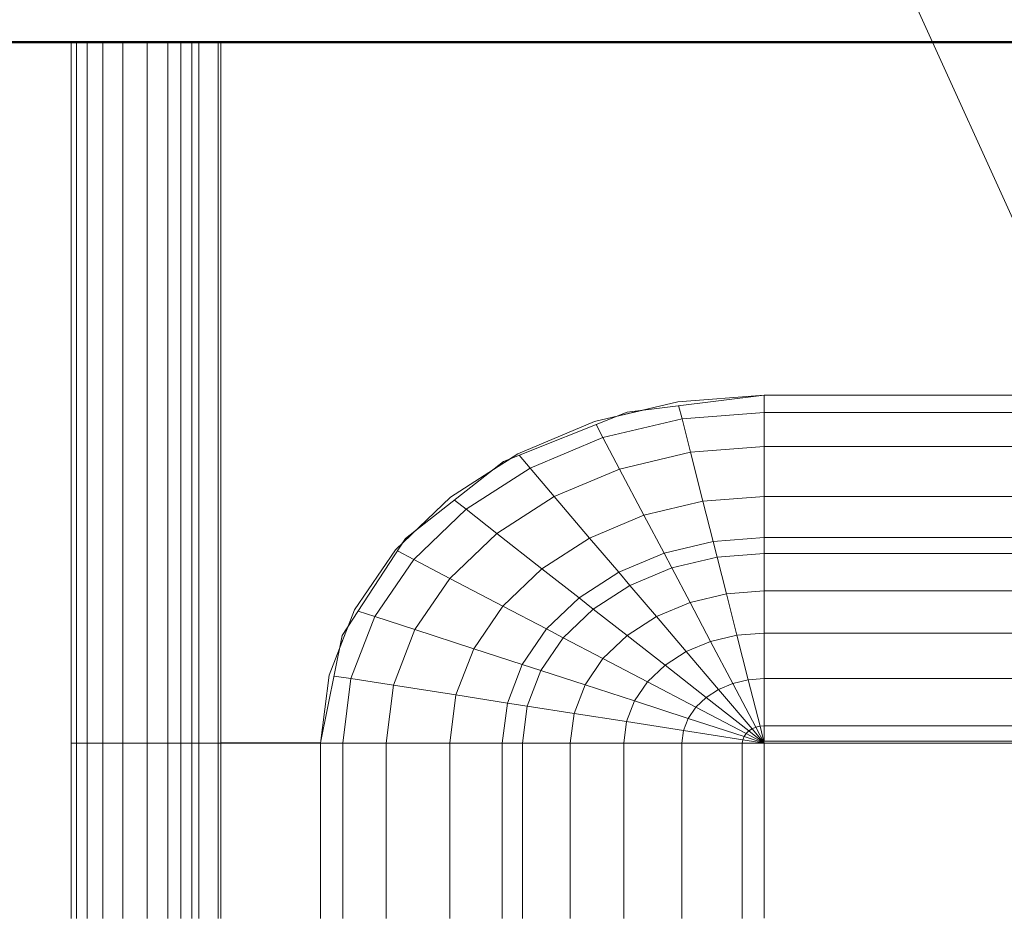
# Model space of a CAD drawing. Header units: millimetres. Extents: x -121 to 18014, y 1231 to 43166.
# Tile 13 of 49: x 7779 to 8036, y 42347 to 42582. Entities that reach past the tile are written whole.
import ezdxf

# ---------------------------------------------------------------- set-up
doc = ezdxf.new("R2010")
doc.units = ezdxf.units.MM
for name, color, linetype, lineweight in [('A-____-____-DIMS', 211, 'Continuous', 9), ('A-____-____-DIMS-50', 211, 'Continuous', 9), ('A-WALL-____-MCUT', 113, 'Continuous', 50), ('A-WALL-____-OTLN', 113, 'Continuous', 20), ('M-EQPM-____-OTLN', 50, 'Continuous', 20), ('P-PIPE-____-IDEN', 2, 'Continuous', 20)]:
    doc.layers.add(name, color=color, linetype=linetype, lineweight=lineweight)
doc.styles.add('GOST Common_1', font='GOST_Common.ttf', dxfattribs={"width": 0.9, "height": 125})
doc.dimstyles.new('ADSK_Основной_2_5_мм', dxfattribs={"dimscale": 304.8, "dimtxt": 0.412449, "dimasz": 0.328084, "dimexe": 0.246063, "dimexo": 0.000807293, "dimgap": 0.049213, "dimtad": 1, "dimdec": 0, "dimlfac": 304.8, "dimdsep": 46, "dimtxsty": 'GOST Common_1', "dimblk1": 'OBLIQUE', "dimblk2": 'OBLIQUE', "dimsah": 1, "dimcen": 0.09, "dimdle": 0.246063, "dimazin": 2, "dimtfac": 1, "dimtdec": 4, "dimtix": 1, "dimtmove": 0, "dimatfit": 3, "dimfxl": 1, "dimtvp": 1, "dimtolj": 1, "dimtzin": 0, "dimlwd": 20, "dimlwe": 20, "dimarcsym": 2})

# ---------------------------------------------------------------- blocks, each defined once
blk = doc.blocks.new('Прямая форма - 83 new-608916-В_Этаж 02_Канализация')
at = {"layer": 'M-EQPM-____-OTLN', "color": 253}
for p, q in [((-299.99, 0), (-299.99, -183.27)), ((-291.73, 0), (-291.73, -183.27)), ((-271.3, 0), (-271.3, -183.27)), ((-268.48, 0), (-268.48, -183.27)), ((-266.64, 0), (-266.64, -183.27)), ((-261.6, 0), (-261.6, -183.27)), ((-260.87, -183.24), (-260.87, 0)), ((-298.6, 0), (-298.6, -183.27)), ((-295.82, 0), (-295.82, -183.27)), ((-286.45, 0), (-286.45, -183.27)), ((-280.15, 0), (-280.15, -183.27)), ((-274.68, 0), (-274.68, -183.27)), ((-260.84, 0), (-260.84, -183.27)), ((-118.83, -92.28), (-154.66, -96.74)), ((-141.45, -94.07), (-118.83, -92.32)), ((-21.4, -92.28), (-118.83, -92.28)), ((-118.83, -92.32), (-21.39, -92.32)), ((-118.83, -96.84), (-118.83, -92.32)), ((-118.83, -92.32), (-118.83, -96.84)), ((-163.2, -99.24), (-141.45, -94.07)), ((-141.2, -95.06), (-140.32, -98.51)), ((-154.66, -96.74), (-186.98, -109.66)), ((-150.5, -96.22), (-157.58, -97.91)), ((-118.83, -96.84), (-140.32, -98.51)), ((-21.06, -96.84), (-118.83, -96.84)), ((-118.83, -105.76), (-118.83, -96.84)), ((-118.83, -96.84), (-118.83, -105.76)), ((-183.25, -107.65), (-163.2, -99.24)), ((-162.8, -99.99), (-160.99, -103.42)), ((-140.32, -98.51), (-160.99, -103.42)), ((-140.32, -98.51), (-138.11, -107.25)), ((-160.99, -103.42), (-180.04, -111.41)), ((-160.99, -103.42), (-156.64, -111.66)), ((-200.82, -118.96), (-183.25, -107.65)), ((-182.92, -108.03), (-180.04, -111.41)), ((-138.11, -107.25), (-156.64, -111.66)), ((-118.83, -105.76), (-138.11, -107.25)), ((-138.11, -107.25), (-134.86, -120.03)), ((-18.71, -105.76), (-118.83, -105.76)), ((-118.83, -118.79), (-118.83, -105.76)), ((-118.83, -105.76), (-118.83, -118.79)), ((-186.98, -109.66), (-212.64, -129.78)), ((-185.36, -109.01), (-189.8, -111.86)), ((-180.04, -111.41), (-196.74, -122.16)), ((-180.04, -111.41), (-173.73, -118.82)), ((-156.64, -111.66), (-173.73, -118.82)), ((-156.64, -111.66), (-150.29, -123.7)), ((-215.24, -132.74), (-200.82, -118.96)), ((-199.83, -119.73), (-196.74, -122.16)), ((-173.73, -118.82), (-188.7, -128.46)), ((-173.73, -118.82), (-164.5, -129.66)), ((-134.86, -120.03), (-150.29, -123.7)), ((-118.83, -118.79), (-134.86, -120.03)), ((-134.86, -120.03), (-132.18, -130.59)), ((-16.37, -118.79), (-118.83, -118.79)), ((-118.83, -129.56), (-118.83, -118.79)), ((-118.83, -118.79), (-118.83, -129.56)), ((-196.74, -122.16), (-210.44, -135.26)), ((-196.74, -122.16), (-188.7, -128.46)), ((-150.29, -123.7), (-164.5, -129.66)), ((-150.29, -123.7), (-145.03, -133.65)), ((-209.86, -127.6), (-213.45, -131.03)), ((-188.7, -128.46), (-200.99, -140.21)), ((-188.7, -128.46), (-176.96, -137.68)), ((-212.64, -129.78), (-229.11, -155.13)), ((-164.5, -129.66), (-176.96, -137.68)), ((-164.5, -129.66), (-156.87, -138.61)), ((-132.18, -130.59), (-145.03, -133.65)), ((-118.83, -129.56), (-132.18, -130.59)), ((-132.18, -130.59), (-131.15, -134.66)), ((-15, -129.56), (-118.83, -129.56)), ((-118.83, -133.71), (-118.83, -129.56)), ((-118.83, -129.56), (-118.83, -133.71)), ((-225.96, -148.47), (-215.24, -132.74)), ((-214.73, -133.01), (-210.44, -135.26)), ((-145.03, -133.65), (-156.87, -138.61)), ((-145.03, -133.65), (-143.01, -137.48)), ((-118.83, -133.71), (-131.15, -134.66)), ((-14.47, -133.71), (-118.83, -133.71)), ((-118.83, -143.5), (-118.83, -133.71)), ((-118.83, -133.71), (-118.83, -143.5)), ((-210.44, -135.26), (-220.62, -150.2)), ((-210.44, -135.26), (-200.99, -140.21)), ((-131.15, -134.66), (-143.01, -137.48)), ((-131.15, -134.66), (-128.72, -144.27)), ((-176.96, -137.68), (-187.18, -147.45)), ((-176.96, -137.68), (-167.24, -145.29)), ((-156.87, -138.61), (-167.24, -145.29)), ((-156.87, -138.61), (-153.93, -142.06)), ((-143.01, -137.48), (-153.93, -142.06)), ((-143.01, -137.48), (-138.23, -146.53)), ((-200.99, -140.21), (-210.13, -153.61)), ((-200.99, -140.21), (-187.18, -147.45)), ((-153.93, -142.06), (-163.51, -148.22)), ((-153.93, -142.06), (-146.99, -150.2)), ((-118.83, -143.5), (-128.72, -144.27)), ((-13.23, -143.5), (-118.83, -143.5)), ((-118.83, -154.51), (-118.83, -143.5)), ((-118.83, -143.5), (-118.83, -154.51)), ((-167.24, -145.29), (-175.76, -153.43)), ((-167.24, -145.29), (-163.51, -148.22)), ((-138.23, -146.53), (-146.99, -150.2)), ((-128.72, -144.27), (-138.23, -146.53)), ((-138.23, -146.53), (-132.86, -156.7)), ((-128.72, -144.27), (-125.98, -155.06)), ((-232.55, -165.53), (-225.96, -148.47)), ((-224.98, -148.78), (-220.62, -150.2)), ((-187.18, -147.45), (-194.78, -158.6)), ((-187.18, -147.45), (-175.76, -153.43)), ((-163.51, -148.22), (-171.37, -155.74)), ((-163.51, -148.22), (-154.68, -155.15)), ((-220.62, -150.2), (-226.89, -166.41)), ((-220.62, -150.2), (-210.13, -153.61)), ((-146.99, -150.2), (-154.68, -155.15)), ((-146.99, -150.2), (-139.2, -159.35)), ((-227.69, -152.95), (-229.73, -158.23)), ((-210.13, -153.61), (-215.75, -168.15)), ((-210.13, -153.61), (-194.78, -158.6)), ((-175.76, -153.43), (-182.09, -162.72)), ((-175.76, -153.43), (-171.37, -155.74)), ((-229.11, -155.13), (-234.78, -183.24)), ((-171.37, -155.74), (-177.21, -164.3)), ((-171.37, -155.74), (-160.98, -161.18)), ((-154.68, -155.15), (-160.98, -161.18)), ((-154.68, -155.15), (-144.76, -162.93)), ((-132.86, -156.7), (-139.2, -159.35)), ((-125.98, -155.06), (-132.86, -156.7)), ((-132.86, -156.7), (-127.07, -167.67)), ((-118.83, -154.51), (-125.98, -155.06)), ((-125.98, -155.06), (-123.03, -166.71)), ((-11.83, -154.51), (-118.83, -154.51)), ((-118.83, -166.38), (-118.83, -154.51)), ((-118.83, -154.51), (-118.83, -166.38)), ((-194.78, -158.6), (-199.45, -170.69)), ((-194.78, -158.6), (-182.09, -162.72)), ((-139.2, -159.35), (-144.76, -162.93)), ((-139.2, -159.35), (-130.79, -169.23)), ((-160.98, -161.18), (-165.67, -168.05)), ((-160.98, -161.18), (-149.32, -167.29)), ((-182.09, -162.72), (-185.98, -172.79)), ((-182.09, -162.72), (-177.21, -164.3)), ((-177.21, -164.3), (-180.8, -173.6)), ((-177.21, -164.3), (-165.67, -168.05)), ((-144.76, -162.93), (-149.32, -167.29)), ((-144.76, -162.93), (-134.05, -171.33)), ((-234.78, -183.27), (-232.55, -165.53)), ((-231.25, -165.73), (-226.89, -166.41)), ((-226.89, -166.41), (-229.01, -183.27)), ((-226.89, -166.41), (-215.75, -168.15)), ((-123.03, -166.71), (-127.07, -167.67)), ((-118.83, -166.38), (-123.03, -166.71)), ((-123.03, -166.71), (-119.94, -178.86)), ((-9.11, -166.38), (-118.83, -166.38)), ((-118.83, -178.78), (-118.83, -166.38)), ((-118.83, -166.38), (-118.83, -178.78)), ((-215.75, -168.15), (-217.65, -183.27)), ((-215.75, -168.15), (-199.45, -170.69)), ((-165.67, -168.05), (-168.55, -175.51)), ((-165.67, -168.05), (-152.71, -172.26)), ((-149.32, -167.29), (-152.71, -172.26)), ((-149.32, -167.29), (-136.73, -173.89)), ((-130.79, -169.23), (-134.05, -171.33)), ((-127.07, -167.67), (-130.79, -169.23)), ((-130.79, -169.23), (-122.01, -179.53)), ((-127.07, -167.67), (-121.02, -179.12)), ((-199.45, -170.69), (-201.03, -183.27)), ((-199.45, -170.69), (-185.98, -172.79)), ((-152.71, -172.26), (-154.8, -177.66)), ((-152.71, -172.26), (-138.72, -176.81)), ((-134.05, -171.33), (-136.73, -173.89)), ((-134.05, -171.33), (-122.88, -180.09)), ((-185.98, -172.79), (-187.3, -183.27)), ((-185.98, -172.79), (-180.8, -173.6)), ((-180.8, -173.6), (-182.02, -183.27)), ((-180.8, -173.6), (-168.55, -175.51)), ((-136.73, -173.89), (-138.72, -176.81)), ((-136.73, -173.89), (-123.59, -180.77)), ((-168.55, -175.51), (-169.53, -183.27)), ((-168.55, -175.51), (-154.8, -177.66)), ((-138.72, -176.81), (-139.94, -179.98)), ((-138.72, -176.81), (-124.12, -181.55)), ((-154.8, -177.66), (-155.5, -183.27)), ((-154.8, -177.66), (-139.94, -179.98)), ((-139.94, -179.98), (-140.36, -183.27)), ((-139.94, -179.98), (-124.45, -182.4)), ((-122.88, -180.09), (-123.59, -180.77)), ((-122.01, -179.53), (-122.88, -180.09)), ((-122.88, -180.09), (-118.83, -183.27)), ((-121.02, -179.12), (-122.01, -179.53)), ((-122.01, -179.53), (-118.83, -183.27)), ((-119.94, -178.86), (-121.02, -179.12)), ((-121.02, -179.12), (-118.83, -183.27)), ((-118.83, -178.78), (-119.94, -178.86)), ((-119.94, -178.86), (-118.83, -183.27)), ((118.83, -178.78), (-118.83, -178.78)), ((-118.83, -182.73), (-118.83, -178.78)), ((-118.83, -178.78), (-118.83, -182.73)), ((-124.45, -182.4), (-124.56, -183.27)), ((-124.12, -181.55), (-124.45, -182.4)), ((-124.45, -182.4), (-118.83, -183.27)), ((-123.59, -180.77), (-124.12, -181.55)), ((-124.12, -181.55), (-118.83, -183.27)), ((-123.59, -180.77), (-118.83, -183.27)), ((-298.6, -183.27), (-299.99, -183.27)), ((-299.99, -183.27), (-299.99, -229.09)), ((-299.99, -183.27), (-298.6, -183.27)), ((-295.82, -183.27), (-298.6, -183.27)), ((-298.6, -183.27), (-298.6, -229.09)), ((-298.6, -183.27), (-295.82, -183.27)), ((-291.73, -183.27), (-295.82, -183.27)), ((-295.82, -183.27), (-295.82, -229.09)), ((-295.82, -183.27), (-291.73, -183.27)), ((-286.45, -183.27), (-291.73, -183.27)), ((-291.73, -183.27), (-291.73, -229.09)), ((-291.73, -183.27), (-286.45, -183.27)), ((-280.15, -183.27), (-286.45, -183.27)), ((-286.45, -183.27), (-286.45, -229.09)), ((-286.45, -183.27), (-280.15, -183.27)), ((-276.59, -183.27), (-280.15, -183.27)), ((-280.15, -183.27), (-280.15, -229.09)), ((-280.15, -183.27), (-276.59, -183.27)), ((-274.68, -183.27), (-276.59, -183.27)), ((-276.59, -183.27), (-274.68, -183.27)), ((-271.3, -183.27), (-274.68, -183.27)), ((-274.68, -183.27), (-274.68, -229.09)), ((-274.68, -183.27), (-271.3, -183.27)), ((-268.48, -183.27), (-271.3, -183.27)), ((-271.3, -183.27), (-271.3, -229.09)), ((-271.3, -183.27), (-268.48, -183.27)), ((-266.64, -183.27), (-268.48, -183.27)), ((-268.48, -183.27), (-268.48, -229.09)), ((-268.48, -183.27), (-266.64, -183.27)), ((-261.6, -183.27), (-266.64, -183.27)), ((-266.64, -183.27), (-266.64, -229.09)), ((-266.64, -183.27), (-261.6, -183.27)), ((-260.87, -183.27), (-261.6, -183.27)), ((-261.6, -183.27), (-261.6, -229.09)), ((-261.6, -183.27), (-260.87, -183.27)), ((-234.78, -183.24), (-260.84, -183.24)), ((-260.84, -183.27), (-260.84, -229.09)), ((-260.84, -183.27), (-234.78, -183.27)), ((-234.78, -183.27), (-234.78, -229.09)), ((-234.78, -183.27), (-229.01, -183.27)), ((-229.01, -183.27), (-234.78, -183.27)), ((-229.01, -183.27), (-229.01, -229.09)), ((-229.01, -183.27), (-217.65, -183.27)), ((-217.65, -183.27), (-229.01, -183.27)), ((-217.65, -183.27), (-217.65, -229.09)), ((-217.65, -183.27), (-201.03, -183.27)), ((-201.03, -183.27), (-217.65, -183.27)), ((-201.03, -183.27), (-201.03, -229.09)), ((-201.03, -183.27), (-187.3, -183.27)), ((-187.3, -183.27), (-201.03, -183.27)), ((-187.3, -183.27), (-187.3, -229.09)), ((-187.3, -183.27), (-182.02, -183.27)), ((-182.02, -183.27), (-187.3, -183.27)), ((-182.02, -183.27), (-182.02, -229.09)), ((-182.02, -183.27), (-169.53, -183.27)), ((-169.53, -183.27), (-182.02, -183.27)), ((-169.53, -183.27), (-169.53, -229.09)), ((-169.53, -183.27), (-155.5, -183.27)), ((-155.5, -183.27), (-169.53, -183.27)), ((-155.5, -183.27), (-155.5, -229.09)), ((-155.5, -183.27), (-140.36, -183.27)), ((-140.36, -183.27), (-155.5, -183.27)), ((-140.36, -183.27), (-140.36, -229.09)), ((-140.36, -183.27), (-124.56, -183.27)), ((-124.56, -183.27), (-140.36, -183.27)), ((-124.56, -183.27), (-124.56, -229.09)), ((-124.56, -183.27), (-118.83, -183.27)), ((-118.83, -183.27), (-124.56, -183.27)), ((-118.83, -182.73), (-5.2, -182.73)), ((-118.83, -183.27), (-118.83, -229.07)), ((-7.32, -183.27), (-118.83, -183.27)), ((-118.83, -229.07), (-118.83, -183.27))]:
    blk.add_line(p, q, dxfattribs=at)
blk = doc.blocks.new('Прямая форма - FU - 054-609508-В_Этаж 02_Канализация')
blk.add_blockref('Прямая форма - 83 new-608916-В_Этаж 02_Канализация', (0, 0))
blk = doc.blocks.new('Прямая форма - 83 new-609857-В_Этаж 02_Канализация')
at = {"layer": 'A-WALL-____-MCUT', "color": 53}
blk.add_line((300, -200), (1750, -200), dxfattribs=at)
blk = doc.blocks.new('Прямая форма - SW - 005-609858-В_Этаж 02_Канализация')
blk.add_blockref('Прямая форма - 83 new-609857-В_Этаж 02_Канализация', (0, 0))
blk = doc.blocks.new('83 new_ifc_RVT-1-В_Этаж 02_Канализация')
at = {"layer": 'A-WALL-____-OTLN', "color": 253, "lineweight": 20}
blk.add_blockref('Прямая форма - SW - 005-609858-В_Этаж 02_Канализация', (20910.28, 42775.83), dxfattribs=at)
at = {"layer": 'M-EQPM-____-OTLN', "color": 253, "lineweight": 20}
blk.add_blockref('Прямая форма - FU - 054-609508-В_Этаж 02_Канализация', (21787.83, 42575.83), dxfattribs=at)
blk = doc.blocks.new('DIMBLOCK1-В_Этаж 02_Канализация')
at = {"layer": 'A-____-____-DIMS-50', "lineweight": 20}
for p, q in [((8089.41, 41871.39), (8089.41, 42309.74)), ((7414.41, 41871.39), (7414.41, 41946.39)), ((7339.41, 41871.39), (8164.41, 41871.39)), ((7414.41, 41871.39), (7414.41, 41867.1)), ((8089.41, 41871.39), (8089.41, 41796.39))]:
    blk.add_line(p, q, dxfattribs=at)
at = {"layer": 'A-____-____-DIMS-50', "lineweight": 40}
for p, q in [((7414.41, 41871.39), (7464.41, 41921.39)), ((8089.41, 41871.39), (8139.41, 41921.39)), ((7414.41, 41871.39), (7364.41, 41821.39)), ((8089.41, 41871.39), (8039.41, 41821.39))]:
    blk.add_line(p, q, dxfattribs=at)
at = {"layer": 'A-____-____-DIMS-50', "color": 0, "lineweight": 20, "insert": (7633.66, 42049.75), "char_height": 125, "width": 283.8162, "attachment_point": 1, "line_spacing_factor": 1.022761, "style": 'GOST Common_1'}
blk.add_mtext('675', dxfattribs=at)
blk = doc.blocks.new('_Oblique')
at = {"color": 0, "linetype": 'ByBlock', "lineweight": -2}
blk.add_line((-0.5, -0.5), (0.5, 0.5), dxfattribs=at)

msp = doc.modelspace()

# ---------------------------------------------------------------- linework, layer by layer
at = {"layer": 'P-PIPE-____-IDEN'}
msp.add_line((8079.5727, 42438.0637), (7869.4237, 42901.4693), dxfattribs=at)

# ---------------------------------------------------------------- block references
at = {"lineweight": 9}
msp.add_blockref('83 new_ifc_RVT-1-В_Этаж 02_Канализация', (-13695.8693, 0), dxfattribs=at)

# ---------------------------------------------------------------- dimensions: what is measured, and where the dimension line sits
at = {"layer": 'A-____-____-DIMS', "lineweight": 20}
dim = msp.add_linear_dim(base=(8089.4141, 41871.3915), p1=(7414.4141, 41942.1021), p2=(8089.4141, 42384.744), dimstyle='ADSK_Основной_2_5_мм', override={"dimpost": '<>', "dimfxl": 807.190683}, dxfattribs=at)
dim.commit()
dim.dimension.update_dxf_attribs({"geometry": 'DIMBLOCK1-В_Этаж 02_Канализация', "text_midpoint": (7751.9141, 41948.8915)})

doc.saveas('drawing.dxf')
